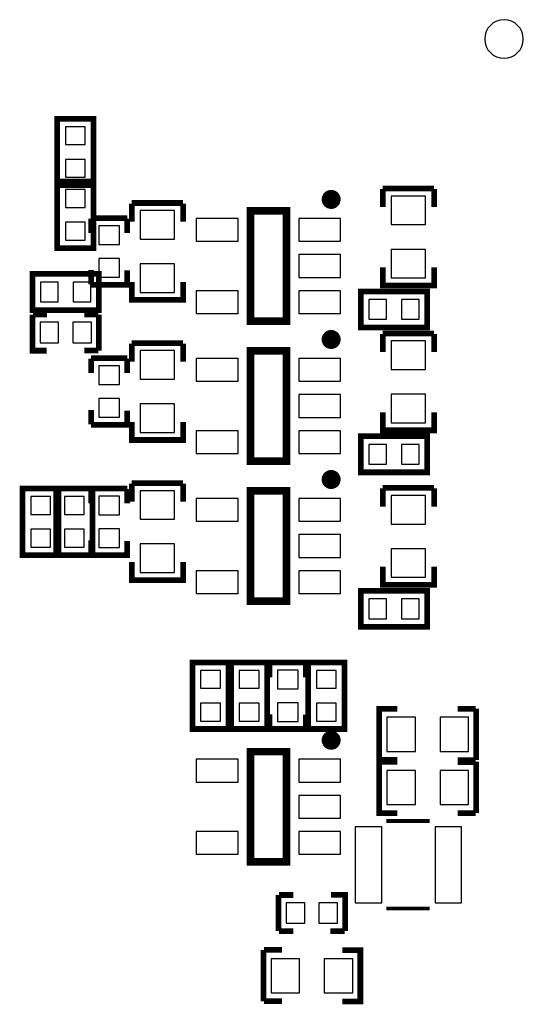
# Model space of a CAD drawing. Extents: x 0 to 360, y -1 to 107.
# Tile 11 of 15: x 240 to 253, y 45 to 70. Entities that reach past the tile are written whole.
import ezdxf

# ---------------------------------------------------------------- set-up
doc = ezdxf.new("R2010")
doc.units = 0
doc.header["$MEASUREMENT"] = 0
for name, color, linetype in [('BG_OUTLINE', 6, 'CONTINUOUS'), ('PG_SILKSCREEN_BOTTOM', 7, 'CONTINUOUS'), ('PIN_BOTTOM', 1, 'CONTINUOUS')]:
    doc.layers.add(name, color=color, linetype=linetype)

msp = doc.modelspace()

# ---------------------------------------------------------------- linework, layer by layer
at = {"layer": 'BG_OUTLINE'}
msp.add_lwpolyline([(252.802027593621, 69.95541, 1), (251.7860275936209, 69.95541, 1), (252.802027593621, 69.95541)], format="xyb", dxfattribs=at)
at = {"layer": 'PG_SILKSCREEN_BOTTOM'}
for points, const_width in [([(240.541422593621, 67.783608), (240.541422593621, 66.108605), (241.491432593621, 66.108605), (241.491432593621, 67.858615), (240.541422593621, 67.858615), (240.541422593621, 67.783608)], 0.150012), ([(240.541422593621, 66.13260799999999), (240.541422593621, 64.457605), (241.491432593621, 64.457605), (241.491432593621, 66.207615), (240.541422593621, 66.207615), (240.541422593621, 66.13260799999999)], 0.150012), ([(250.4544325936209, 66.023414), (249.1044225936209, 66.023414)], 0.150012), ([(249.109121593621, 65.533422), (249.109121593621, 66.008402)], 0.150012), ([(250.459131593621, 66.008402), (250.459131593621, 65.533422)], 0.150012), ([(243.850432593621, 65.642414), (242.500422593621, 65.642414)], 0.150012), ([(242.505121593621, 65.152422), (242.505121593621, 65.627402)], 0.150012), ([(243.8551315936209, 65.627402), (243.8551315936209, 65.152422)], 0.150012), ([(246.571432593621, 62.5364), (246.571432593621, 65.43642), (245.6214225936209, 65.43642), (245.6214225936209, 62.5364), (246.571432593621, 62.5364)], 0.2), ([(241.4288215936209, 64.853515), (241.4288215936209, 65.228521)], 0.150012), ([(241.4304225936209, 65.24241500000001), (242.3804325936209, 65.24241500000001)], 0.150012), ([(242.3788325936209, 64.853515), (242.3788325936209, 65.228521)], 0.150012), ([(250.4544325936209, 63.948412), (250.4544325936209, 63.47340599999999), (249.1044225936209, 63.47340599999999), (249.1044225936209, 63.948412)], 0.150012), ([(239.9624295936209, 62.82560499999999), (241.6374325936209, 62.82560499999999), (241.6374325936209, 63.775615), (239.8874225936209, 63.775615), (239.8874225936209, 62.82560499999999), (239.9624295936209, 62.82560499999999)], 0.150012), ([(241.4288215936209, 63.50350499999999), (241.4288215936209, 63.87851099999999)], 0.150012), ([(241.4304225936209, 63.49240499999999), (242.3804325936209, 63.49240499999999), (242.3804325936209, 63.867411)], 0.150012), ([(243.850432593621, 63.567412), (243.850432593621, 63.09240599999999), (242.500422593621, 63.09240599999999), (242.500422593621, 63.567412)], 0.150012), ([(250.1984255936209, 63.318415), (248.5234225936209, 63.318415), (248.5234225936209, 62.36840499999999), (250.2734325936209, 62.36840499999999), (250.2734325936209, 63.318415), (250.1984255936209, 63.318415)], 0.150012), ([(239.8874225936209, 62.708815), (239.8874225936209, 61.75880499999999), (240.2624285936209, 61.75880499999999)], 0.150012), ([(239.8985225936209, 62.710416), (240.2735285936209, 62.710416)], 0.150012), ([(241.2485325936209, 62.710416), (241.623538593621, 62.710416)], 0.150012), ([(241.6374325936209, 62.708815), (241.6374325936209, 61.75880499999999)], 0.150012), ([(250.4544325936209, 62.213414), (249.1044225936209, 62.213414)], 0.150012), ([(249.109121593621, 61.723422), (249.109121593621, 62.198402)], 0.150012), ([(250.459131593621, 62.198402), (250.459131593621, 61.723422)], 0.150012), ([(243.850432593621, 61.959414), (242.500422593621, 61.959414)], 0.150012), ([(242.505121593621, 61.46942199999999), (242.505121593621, 61.944402)], 0.150012), ([(243.8551315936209, 61.944402), (243.8551315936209, 61.46942199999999)], 0.150012), ([(241.2485325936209, 61.76040499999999), (241.623538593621, 61.76040499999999)], 0.150012), ([(241.4304225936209, 61.559415), (242.3804325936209, 61.559415)], 0.150012), ([(246.571432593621, 58.8534), (246.571432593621, 61.75342), (245.6214225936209, 61.75342), (245.6214225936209, 58.8534), (246.571432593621, 58.8534)], 0.2), ([(241.4288215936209, 61.170515), (241.4288215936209, 61.545521)], 0.150012), ([(242.3788325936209, 61.170515), (242.3788325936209, 61.545521)], 0.150012), ([(241.4288215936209, 59.82050499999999), (241.4288215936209, 60.195511)], 0.150012), ([(241.4304225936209, 59.80940499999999), (242.3804325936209, 59.80940499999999), (242.3804325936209, 60.184411)], 0.150012), ([(250.4544325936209, 60.138412), (250.4544325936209, 59.66340599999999), (249.1044225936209, 59.66340599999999), (249.1044225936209, 60.138412)], 0.150012), ([(243.850432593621, 59.884412), (243.850432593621, 59.409406), (242.500422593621, 59.409406), (242.500422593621, 59.884412)], 0.150012), ([(250.1984255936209, 59.508415), (248.5234225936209, 59.508415), (248.5234225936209, 58.55840499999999), (250.2734325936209, 58.55840499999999), (250.2734325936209, 59.508415), (250.1984255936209, 59.508415)], 0.150012), ([(243.850432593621, 58.276414), (242.500422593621, 58.276414)], 0.150012), ([(242.505121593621, 57.786422), (242.505121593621, 58.26140200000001)], 0.150012), ([(243.8551315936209, 58.26140200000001), (243.8551315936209, 57.786422)], 0.150012), ([(239.627022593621, 58.05540799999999), (239.627022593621, 56.38040499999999), (240.5770325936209, 56.38040499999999), (240.5770325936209, 58.130415), (239.627022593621, 58.130415), (239.627022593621, 58.05540799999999)], 0.150012), ([(241.4660325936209, 56.455412), (241.4660325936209, 58.130415), (240.5160225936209, 58.130415), (240.5160225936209, 56.38040499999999), (241.4660325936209, 56.38040499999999), (241.4660325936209, 56.455412)], 0.150012), ([(241.4288215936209, 57.741515), (241.4288215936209, 58.11652099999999)], 0.150012), ([(241.4304225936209, 58.130415), (242.3804325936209, 58.130415)], 0.150012), ([(242.3788325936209, 57.741515), (242.3788325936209, 58.11652099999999)], 0.150012), ([(246.571432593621, 55.1704), (246.571432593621, 58.07042), (245.6214225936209, 58.07042), (245.6214225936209, 55.1704), (246.571432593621, 55.1704)], 0.2), ([(250.4544325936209, 58.149414), (249.1044225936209, 58.149414)], 0.150012), ([(249.109121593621, 57.659422), (249.109121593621, 58.134402)], 0.150012), ([(250.459131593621, 58.134402), (250.459131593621, 57.659422)], 0.150012), ([(241.4288215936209, 56.39150499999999), (241.4288215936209, 56.766511)], 0.150012), ([(241.4304225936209, 56.38040499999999), (242.3804325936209, 56.38040499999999), (242.3804325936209, 56.755411)], 0.150012), ([(243.850432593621, 56.20141199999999), (243.850432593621, 55.72640599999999), (242.500422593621, 55.72640599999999), (242.500422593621, 56.20141199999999)], 0.150012), ([(250.4544325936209, 56.074412), (250.4544325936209, 55.599406), (249.1044225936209, 55.599406), (249.1044225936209, 56.074412)], 0.150012), ([(250.1984255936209, 55.444415), (248.5234225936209, 55.444415), (248.5234225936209, 54.49440499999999), (250.2734325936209, 54.49440499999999), (250.2734325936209, 55.444415), (250.1984255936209, 55.444415)], 0.150012), ([(245.0474325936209, 51.88341199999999), (245.0474325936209, 53.558415), (244.0974225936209, 53.558415), (244.0974225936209, 51.808405), (245.0474325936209, 51.808405), (245.0474325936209, 51.88341199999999)], 0.150012), ([(245.1134225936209, 53.48340799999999), (245.1134225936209, 51.808405), (246.0634325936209, 51.808405), (246.0634325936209, 53.558415), (245.1134225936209, 53.558415), (245.1134225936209, 53.48340799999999)], 0.150012), ([(246.1278215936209, 53.169515), (246.1278215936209, 53.54452099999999)], 0.150012), ([(246.1294225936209, 53.558415), (247.0794325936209, 53.558415)], 0.150012), ([(247.0778325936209, 53.169515), (247.0778325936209, 53.54452099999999)], 0.150012), ([(247.1454225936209, 53.48340799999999), (247.1454225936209, 51.808405), (248.095432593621, 51.808405), (248.095432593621, 53.558415), (247.1454225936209, 53.558415), (247.1454225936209, 53.48340799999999)], 0.150012), ([(249.487429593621, 50.992405), (249.0124235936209, 50.992405), (249.0124235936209, 52.34241499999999), (249.487429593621, 52.34241499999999)], 0.150012), ([(251.0724395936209, 52.337716), (251.5474195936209, 52.337716)], 0.150012), ([(251.5624315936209, 50.992405), (251.5624315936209, 52.34241499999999)], 0.150012), ([(246.1278215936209, 51.819505), (246.1278215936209, 52.194511)], 0.150012), ([(246.1294225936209, 51.808405), (247.0794325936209, 51.808405), (247.0794325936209, 52.18341099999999)], 0.150012), ([(246.571432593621, 48.3124), (246.571432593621, 51.21241999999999), (245.6214225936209, 51.21241999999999), (245.6214225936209, 48.3124), (246.571432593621, 48.3124)], 0.2), ([(249.487429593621, 49.595405), (249.0124235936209, 49.595405), (249.0124235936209, 50.945415), (249.487429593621, 50.945415)], 0.150012), ([(251.5474195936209, 50.987706), (251.0724395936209, 50.987706)], 0.150012), ([(251.0724395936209, 50.94071599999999), (251.5474195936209, 50.94071599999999)], 0.150012), ([(251.5624315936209, 49.595405), (251.5624315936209, 50.945415)], 0.150012), ([(251.5474195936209, 49.590706), (251.0724395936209, 49.590706)], 0.150012), ([(249.194922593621, 49.38842), (250.3357385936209, 49.38842)], 0.100101), ([(246.3644225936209, 46.493405), (246.3644225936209, 47.44341499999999)], 0.150012), ([(246.7533225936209, 47.44181499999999), (246.3783165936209, 47.44181499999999)], 0.150012), ([(248.114432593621, 46.493405), (248.114432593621, 47.44341499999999), (247.7394265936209, 47.44341499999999)], 0.150012), ([(249.194922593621, 47.0884), (250.3357385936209, 47.0884)], 0.100101), ([(246.7533225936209, 46.49180399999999), (246.3783165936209, 46.49180399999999)], 0.150012), ([(248.1033325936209, 46.49180399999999), (247.7283265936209, 46.49180399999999)], 0.150012), ([(245.964423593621, 45.99241499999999), (245.964423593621, 44.64240499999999)], 0.150012), ([(245.9794355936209, 45.99711399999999), (246.4544155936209, 45.99711399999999)], 0.150012), ([(248.0394255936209, 45.99241499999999), (248.514431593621, 45.99241499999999), (248.514431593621, 44.64240499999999), (248.0394255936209, 44.64240499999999)], 0.150012), ([(246.4544155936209, 44.647104), (245.9794355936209, 44.647104)], 0.150012)]:
    msp.add_lwpolyline(points, dxfattribs=dict(at, const_width=const_width))
at = {"layer": 'PG_SILKSCREEN_BOTTOM', "const_width": 0.250012}
for points in [[(247.8714305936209, 65.736419, 1.000028), (247.621418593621, 65.736394, 0.9999719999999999), (247.8714305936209, 65.736419)], [(247.8714305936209, 62.05341899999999, 1.000028), (247.621418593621, 62.05339399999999, 0.9999719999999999), (247.8714305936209, 62.05341899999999)], [(247.8714305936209, 58.37041899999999, 1.000028), (247.621418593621, 58.370394, 0.9999719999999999), (247.8714305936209, 58.37041899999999)], [(247.8714305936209, 51.512419, 1.000028), (247.621418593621, 51.512394, 0.9999719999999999), (247.8714305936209, 51.512419)]]:
    msp.add_lwpolyline(points, format="xyb", dxfattribs=at)
at = {"layer": 'PIN_BOTTOM'}
for points in [[(241.2764215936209, 67.17860599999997), (241.2764215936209, 67.64860699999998), (240.756433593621, 67.64860699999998), (240.756433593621, 67.17860599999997)], [(241.2764215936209, 66.318613), (241.2764215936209, 66.788614), (240.756433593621, 66.788614), (240.756433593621, 66.318613)], [(241.2764215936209, 65.52760599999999), (241.2764215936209, 65.99760699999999), (240.756433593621, 65.99760699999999), (240.756433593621, 65.52760599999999)], [(249.3294285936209, 65.823414), (249.3294285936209, 65.07340300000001), (250.2294265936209, 65.07340300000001), (250.2294265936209, 65.823414)], [(242.7254285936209, 65.442414), (242.7254285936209, 64.69240300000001), (243.6254265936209, 64.69240300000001), (243.6254265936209, 65.442414)], [(241.2764215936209, 64.667613), (241.2764215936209, 65.13761399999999), (240.756433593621, 65.13761399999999), (240.756433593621, 64.667613)], [(241.6354255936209, 65.04240200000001), (241.6354255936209, 64.552411), (242.175429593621, 64.552411), (242.175429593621, 65.04240200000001)], [(245.2964295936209, 64.636421), (245.2964295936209, 65.23642), (244.1964315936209, 65.23642), (244.1964315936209, 64.636421)], [(247.9964495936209, 64.636421), (247.9964495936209, 65.23642), (246.8964515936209, 65.23642), (246.8964515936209, 64.636421)], [(247.9964495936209, 63.686411), (247.9964495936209, 64.286409), (246.8964515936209, 64.286409), (246.8964515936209, 63.686411)], [(249.3294285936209, 64.423417), (249.3294285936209, 63.67340599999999), (250.2294265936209, 63.67340599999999), (250.2294265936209, 64.423417)], [(241.6354255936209, 64.182409), (241.6354255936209, 63.692418), (242.175429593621, 63.692418), (242.175429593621, 64.182409)], [(242.7254285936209, 64.042417), (242.7254285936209, 63.29240599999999), (243.6254265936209, 63.29240599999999), (243.6254265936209, 64.042417)], [(240.5674315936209, 63.56060399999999), (240.0974305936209, 63.56060399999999), (240.0974305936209, 63.040616), (240.5674315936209, 63.040616)], [(241.4274245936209, 63.56060399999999), (240.9574235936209, 63.56060399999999), (240.9574235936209, 63.040616), (241.4274245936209, 63.040616)], [(245.2964295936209, 62.7364), (245.2964295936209, 63.336399), (244.1964315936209, 63.336399), (244.1964315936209, 62.7364)], [(247.9964495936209, 62.7364), (247.9964495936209, 63.336399), (246.8964515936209, 63.336399), (246.8964515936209, 62.7364)], [(248.7334305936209, 62.58341600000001), (249.2034315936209, 62.58341600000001), (249.2034315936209, 63.10340399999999), (248.7334305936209, 63.10340399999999)], [(249.5934235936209, 62.58341600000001), (250.0634245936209, 62.58341600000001), (250.0634245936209, 63.10340399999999), (249.5934235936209, 63.10340399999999)], [(240.577426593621, 62.50381199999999), (240.0874355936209, 62.50381199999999), (240.0874355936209, 61.963808), (240.577426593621, 61.963808)], [(241.4374195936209, 62.50381199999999), (240.9474285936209, 62.50381199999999), (240.9474285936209, 61.963808), (241.4374195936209, 61.963808)], [(249.3294285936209, 62.013414), (249.3294285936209, 61.263403), (250.2294265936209, 61.263403), (250.2294265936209, 62.013414)], [(242.7254285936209, 61.759414), (242.7254285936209, 61.00940300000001), (243.6254265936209, 61.00940300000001), (243.6254265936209, 61.759414)], [(245.2964295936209, 60.95342099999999), (245.2964295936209, 61.55342), (244.1964315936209, 61.55342), (244.1964315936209, 60.95342099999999)], [(247.9964495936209, 60.95342099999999), (247.9964495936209, 61.55342), (246.8964515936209, 61.55342), (246.8964515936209, 60.95342099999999)], [(241.6354255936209, 61.359402), (241.6354255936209, 60.869411), (242.175429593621, 60.869411), (242.175429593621, 61.359402)], [(247.9964495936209, 60.00341099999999), (247.9964495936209, 60.60340899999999), (246.8964515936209, 60.60340899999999), (246.8964515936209, 60.00341099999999)], [(249.3294285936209, 60.61341699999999), (249.3294285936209, 59.86340599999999), (250.2294265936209, 59.86340599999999), (250.2294265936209, 60.61341699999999)], [(241.6354255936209, 60.499409), (241.6354255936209, 60.00941799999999), (242.175429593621, 60.00941799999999), (242.175429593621, 60.499409)], [(242.7254285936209, 60.35941699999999), (242.7254285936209, 59.60940599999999), (243.6254265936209, 59.60940599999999), (243.6254265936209, 60.35941699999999)], [(245.2964295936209, 59.0534), (245.2964295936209, 59.653399), (244.1964315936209, 59.653399), (244.1964315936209, 59.0534)], [(247.9964495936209, 59.0534), (247.9964495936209, 59.653399), (246.8964515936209, 59.653399), (246.8964515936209, 59.0534)], [(248.7334305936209, 58.77341600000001), (249.2034315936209, 58.77341600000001), (249.2034315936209, 59.293404), (248.7334305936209, 59.293404)], [(249.5934235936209, 58.77341600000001), (250.0634245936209, 58.77341600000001), (250.0634245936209, 59.293404), (249.5934235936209, 59.293404)], [(242.7254285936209, 58.076414), (242.7254285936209, 57.326403), (243.6254265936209, 57.326403), (243.6254265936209, 58.076414)], [(240.3620215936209, 57.45040599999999), (240.3620215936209, 57.920407), (239.842033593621, 57.920407), (239.842033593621, 57.45040599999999)], [(240.7310335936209, 57.920407), (240.7310335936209, 57.45040599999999), (241.2510215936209, 57.45040599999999), (241.2510215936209, 57.920407)], [(241.6354255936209, 57.930402), (241.6354255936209, 57.440411), (242.175429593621, 57.440411), (242.175429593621, 57.930402)], [(245.2964295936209, 57.270421), (245.2964295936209, 57.87041999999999), (244.1964315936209, 57.87041999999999), (244.1964315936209, 57.270421)], [(247.9964495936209, 57.270421), (247.9964495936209, 57.87041999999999), (246.8964515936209, 57.87041999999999), (246.8964515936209, 57.270421)], [(249.3294285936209, 57.949414), (249.3294285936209, 57.19940300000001), (250.2294265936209, 57.19940300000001), (250.2294265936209, 57.949414)], [(240.3620215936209, 56.590413), (240.3620215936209, 57.060414), (239.842033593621, 57.060414), (239.842033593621, 56.590413)], [(240.7310335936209, 57.060414), (240.7310335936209, 56.590413), (241.2510215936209, 56.590413), (241.2510215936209, 57.060414)], [(241.6354255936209, 57.07040899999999), (241.6354255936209, 56.58041799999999), (242.175429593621, 56.58041799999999), (242.175429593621, 57.07040899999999)], [(247.9964495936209, 56.320411), (247.9964495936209, 56.920409), (246.8964515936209, 56.920409), (246.8964515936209, 56.320411)], [(242.7254285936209, 56.67641699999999), (242.7254285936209, 55.92640599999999), (243.6254265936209, 55.92640599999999), (243.6254265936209, 56.67641699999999)], [(249.3294285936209, 56.54941699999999), (249.3294285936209, 55.799406), (250.2294265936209, 55.799406), (250.2294265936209, 56.54941699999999)], [(245.2964295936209, 55.37040000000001), (245.2964295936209, 55.970399), (244.1964315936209, 55.970399), (244.1964315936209, 55.37040000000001)], [(247.9964495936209, 55.37040000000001), (247.9964495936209, 55.970399), (246.8964515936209, 55.970399), (246.8964515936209, 55.37040000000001)], [(248.7334305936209, 54.709416), (249.2034315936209, 54.709416), (249.2034315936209, 55.22940399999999), (248.7334305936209, 55.22940399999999)], [(249.5934235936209, 54.709416), (250.0634245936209, 54.709416), (250.0634245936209, 55.22940399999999), (249.5934235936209, 55.22940399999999)], [(244.312433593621, 53.34840699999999), (244.312433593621, 52.878406), (244.832421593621, 52.878406), (244.832421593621, 53.34840699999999)], [(245.8484215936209, 52.878406), (245.8484215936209, 53.34840699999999), (245.3284335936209, 53.34840699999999), (245.3284335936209, 52.878406)], [(246.334425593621, 53.35840199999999), (246.334425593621, 52.868411), (246.874429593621, 52.868411), (246.874429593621, 53.35840199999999)], [(247.880421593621, 52.878406), (247.880421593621, 53.34840699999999), (247.3604335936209, 53.34840699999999), (247.3604335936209, 52.878406)], [(244.312433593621, 52.48841399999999), (244.312433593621, 52.018413), (244.832421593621, 52.018413), (244.832421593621, 52.48841399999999)], [(245.8484215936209, 52.018413), (245.8484215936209, 52.48841399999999), (245.3284335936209, 52.48841399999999), (245.3284335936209, 52.018413)], [(246.334425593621, 52.49840899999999), (246.334425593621, 52.008418), (246.874429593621, 52.008418), (246.874429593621, 52.49840899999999)], [(247.880421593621, 52.018413), (247.880421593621, 52.48841399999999), (247.3604335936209, 52.48841399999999), (247.3604335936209, 52.018413)], [(249.9624345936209, 52.11740899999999), (249.2124235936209, 52.11740899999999), (249.2124235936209, 51.217411), (249.9624345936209, 51.217411)], [(251.362431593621, 52.11740899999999), (250.6124205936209, 52.11740899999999), (250.6124205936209, 51.217411), (251.362431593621, 51.217411)], [(245.2964295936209, 50.41242099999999), (245.2964295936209, 51.01242), (244.1964315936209, 51.01242), (244.1964315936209, 50.41242099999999)], [(247.9964495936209, 50.41242099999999), (247.9964495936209, 51.01242), (246.8964515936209, 51.01242), (246.8964515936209, 50.41242099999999)], [(249.9624345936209, 50.720409), (249.2124235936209, 50.720409), (249.2124235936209, 49.820411), (249.9624345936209, 49.820411)], [(251.362431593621, 50.720409), (250.6124205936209, 50.720409), (250.6124205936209, 49.820411), (251.362431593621, 49.820411)], [(247.9964495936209, 49.46241099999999), (247.9964495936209, 50.06240899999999), (246.8964515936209, 50.06240899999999), (246.8964515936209, 49.46241099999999)], [(248.3794175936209, 49.23840799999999), (248.3794175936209, 47.23841199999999), (249.0794165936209, 47.23841199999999), (249.0794165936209, 49.23840799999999)], [(250.479438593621, 49.23840799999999), (250.479438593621, 47.23841199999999), (251.1794375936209, 47.23841199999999), (251.1794375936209, 49.23840799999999)], [(245.2964295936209, 48.5124), (245.2964295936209, 49.11239899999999), (244.1964315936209, 49.11239899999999), (244.1964315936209, 48.5124)], [(247.9964495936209, 48.5124), (247.9964495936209, 49.11239899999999), (246.8964515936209, 49.11239899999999), (246.8964515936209, 48.5124)], [(246.564435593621, 46.69840799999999), (247.0544265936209, 46.69840799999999), (247.0544265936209, 47.23841199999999), (246.564435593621, 47.23841199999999)], [(247.4244285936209, 46.69840799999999), (247.914419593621, 46.69840799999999), (247.914419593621, 47.23841199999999), (247.4244285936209, 47.23841199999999)], [(246.1644235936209, 44.86741099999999), (246.9144345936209, 44.86741099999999), (246.9144345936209, 45.76740899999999), (246.1644235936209, 45.76740899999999)], [(247.5644205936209, 44.86741099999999), (248.3144315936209, 44.86741099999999), (248.3144315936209, 45.76740899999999), (247.5644205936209, 45.76740899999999)]]:
    msp.add_lwpolyline(points, close=True, dxfattribs=at)

doc.saveas('drawing.dxf')
